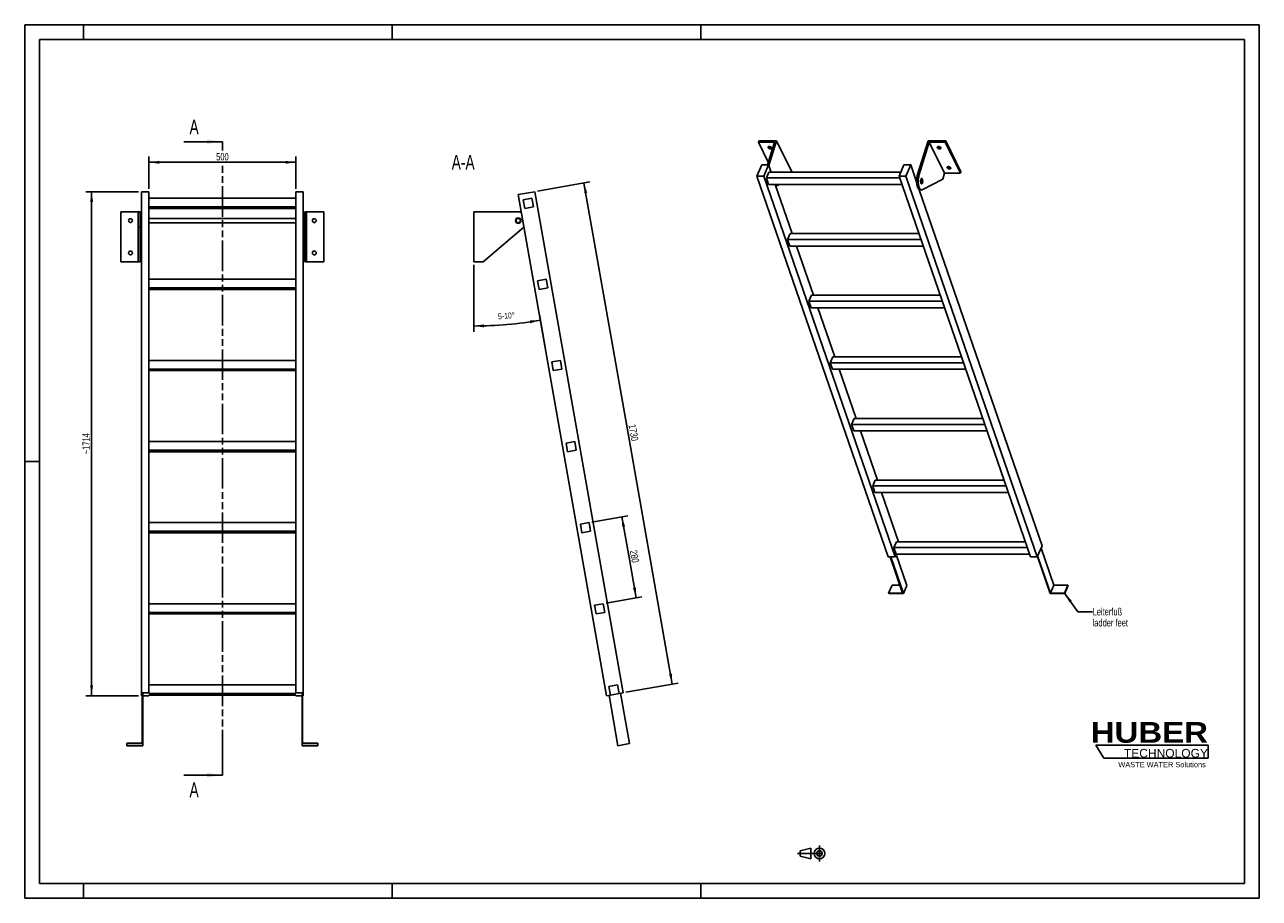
# Model space of a CAD drawing. Header units: millimetres. Extents: x 0 to 4200, y 0 to 2970.
import ezdxf

# ---------------------------------------------------------------- set-up
doc = ezdxf.new("R2010")
doc.units = ezdxf.units.MM
doc.header["$LTSCALE"] = 231
doc.linetypes.add('CENTER', pattern=[0.6, 0.375, -0.075, 0.075, -0.075])
doc.linetypes.add('PHANTOM', pattern=[0.8, 0.45, -0.05, 0.1, -0.05, 0.1, -0.05])
doc.layers.get('0').update_dxf_attribs({"linetype": 'CONTINUOUS'})
for name, color, linetype in [('005_AXIS', 7, 'CONTINUOUS'), ('050_DIMENSIONING', 7, 'CONTINUOUS'), ('053_NOTES', 7, 'CONTINUOUS'), ('HATCHING_BL0', 7, 'CONTINUOUS'), ('HUBER_Logo_BL1', 7, 'CONTINUOUS')]:
    doc.layers.add(name, color=color, linetype=linetype)
doc.styles.get("Standard").update_dxf_attribs({"font": 'txt', "width": 0.7})
doc.styles.add('TEXTSTYLE_2', font='ariblk.ttf')
doc.styles.add('TEXTSTYLE_3', font='arial.ttf')
doc.dimstyles.new('DIMSTYLE_1', dxfattribs={"dimtxt": 25, "dimasz": 35, "dimexe": 2, "dimexo": 1, "dimtad": 1, "dimdec": 1, "dimtxsty": 'STANDARD', "dimblk": '_FILLED', "dimblk1": '_FILLED', "dimblk2": '_FILLED', "dimcen": 0.09, "dimazin": 2, "dimtp": 0.8, "dimtm": 0.8, "dimtfac": 1, "dimtdec": 1, "dimtofl": 0, "dimtmove": 0, "dimatfit": 3, "dimldrblk": '_FILLED', "dimfxl": 1, "dimtolj": 1, "dimarcsym": 0})
doc.dimstyles.new('DIMSTYLE_2', dxfattribs={"dimtxt": 20, "dimasz": 35, "dimexe": 2, "dimexo": 1, "dimgap": 2, "dimtad": 1, "dimdec": 1, "dimtxsty": 'STANDARD', "dimblk": '_FILLED', "dimblk1": '_FILLED', "dimblk2": '_FILLED', "dimcen": 0.09, "dimazin": 2, "dimtp": 0.5, "dimtm": 0.5, "dimtfac": 1, "dimtdec": 1, "dimtofl": 0, "dimtmove": 0, "dimatfit": 3, "dimldrblk": '_FILLED', "dimfxl": 1, "dimtolj": 1, "dimarcsym": 0})
doc.dimstyles.new('DIMSTYLE_3', dxfattribs={"dimtxt": 25, "dimasz": 35, "dimexe": 2, "dimexo": 1, "dimtad": 1, "dimdec": 0, "dimtxsty": 'STANDARD', "dimblk": '_FILLED', "dimblk1": '_FILLED', "dimblk2": '_FILLED', "dimcen": 0.09, "dimazin": 2, "dimtp": 1.2, "dimtm": 1.2, "dimtfac": 1, "dimtdec": 0, "dimtofl": 0, "dimtmove": 0, "dimatfit": 3, "dimldrblk": '_FILLED', "dimfxl": 1, "dimtolj": 1, "dimarcsym": 0})
doc.dimstyles.new('DIMSTYLE_4', dxfattribs={"dimtxt": 25, "dimasz": 35, "dimexe": 2, "dimexo": 1, "dimtad": 1, "dimtxsty": 'STANDARD', "dimblk": '_FILLED', "dimblk1": '_FILLED', "dimblk2": '_FILLED', "dimcen": 0.09, "dimazin": 2, "dimtp": 0.5, "dimtm": 0.5, "dimtfac": 1, "dimtofl": 0, "dimtmove": 0, "dimatfit": 3, "dimldrblk": '_FILLED', "dimfxl": 1, "dimtolj": 1, "dimarcsym": 0})
doc.dimstyles.get("Standard").update_dxf_attribs({"dimtxt": 25, "dimasz": 35, "dimexe": 2, "dimexo": 1, "dimtad": 1, "dimtxsty": 'STANDARD', "dimblk": '_FILLED', "dimblk1": '_FILLED', "dimblk2": '_FILLED', "dimcen": 0.09, "dimazin": 2, "dimtol": 1, "dimtp": 0.01, "dimtm": 0.01, "dimtfac": 1, "dimtofl": 0, "dimtmove": 0, "dimatfit": 3, "dimldrblk": '_FILLED', "dimfxl": 1, "dimtolj": 1, "dimarcsym": 0})

# ---------------------------------------------------------------- blocks, each defined once
blk = doc.blocks.new('HUBER_LOGO_BL1', base_point=(3837.5, 503.7))
at = {"layer": 'HUBER_Logo_BL1', "color": 5, "linetype": 'CONTINUOUS'}
for p, q in [((4026.4, 521), (3643.9, 521)), ((3643.9, 521), (3670.9, 476)), ((4026.4, 521), (4026.4, 476)), ((3670.9, 476), (4026.4, 476))]:
    blk.add_line(p, q, dxfattribs=at)
at = {"layer": 'HUBER_Logo_BL1', "color": 2, "linetype": 'CONTINUOUS', "attachment_point": 3, "line_spacing_factor": 0.78}
for s, insert, char_height, width, style in [('HUBER\\P\\fArial;\\H29.25;TECHNOLOGY ', (4025.4, 599.1), 70.2, 387.672, 'TEXTSTYLE_2'), ('WASTE WATER Solutions', (4018, 463.6), 18, 297.033, 'TEXTSTYLE_3')]:
    blk.add_mtext(s, dxfattribs=dict(at, insert=insert, char_height=char_height, width=width, style=style))
blk = doc.blocks.new('_FILLED')
at = {"color": 0, "linetype": 'BYBLOCK'}
blk.add_solid([(0, 0), (-1, 0.143), (-1, -0.143)], dxfattribs=at)
blk = doc.blocks.new('*D0')
at = {"layer": '050_DIMENSIONING', "color": 2, "linetype": 'CONTINUOUS'}
for p, q in [((422.6, 2412.3), (422.6, 2522.3)), ((922.6, 2412.3), (922.6, 2522.3)), ((422.6, 2502.3), (672.6, 2502.3)), ((922.6, 2502.3), (672.6, 2502.3))]:
    blk.add_line(p, q, dxfattribs=at)
at = {"layer": '050_DIMENSIONING', "color": 2, "linetype": 'CONTINUOUS', "xscale": 35, "yscale": 35, "zscale": 35, "rotation": 180}
blk.add_blockref('_FILLED', (422.6, 2502.3), dxfattribs=at)
at = {"layer": '050_DIMENSIONING', "color": 2, "linetype": 'CONTINUOUS', "xscale": 35, "yscale": 35, "zscale": 35}
blk.add_blockref('_FILLED', (922.6, 2502.3), dxfattribs=at)
at = {"layer": '050_DIMENSIONING', "color": 2, "linetype": 'CONTINUOUS', "insert": (672.6, 2533.6), "char_height": 25, "width": 85.714, "attachment_point": 2, "line_spacing_factor": 0.9}
blk.add_mtext('500', dxfattribs=at)
blk = doc.blocks.new('*D1')
at = {"layer": '050_DIMENSIONING', "color": 2, "linetype": 'CONTINUOUS'}
for p, q in [((1527.9, 2154.1), (1527.9, 1925.6)), ((1750.8, 1985.1), (1771.7, 1867.1))]:
    blk.add_line(p, q, dxfattribs=at)
for start, end in [(270, 275), (275, 280)]:
    blk.add_arc((1527.9, 3249.7), 1304.1, start, end, dxfattribs=at)
for points in [[(1562.8, 1951.1), (1527.9, 1945.6), (1562.9, 1941.1)], [(1720.6, 1954.9), (1754.3, 1965.4), (1719, 1964.7)]]:
    blk.add_solid(points, dxfattribs=at)
at = {"layer": '050_DIMENSIONING', "color": 2, "linetype": 'CONTINUOUS', "insert": (1638, 1990.4), "char_height": 20, "width": 103.571, "attachment_point": 2, "rotation": 5, "line_spacing_factor": 0.9}
blk.add_mtext('5-10\\fgdt;{\\W1.0;{\\fgdt;~}}', dxfattribs=at)
blk = doc.blocks.new('*D2')
at = {"layer": '050_DIMENSIONING', "color": 2, "linetype": 'CONTINUOUS'}
for p, q in [((387.6, 2402.3), (207.6, 2402.3)), ((227.6, 2402.3), (227.6, 1545.5)), ((227.6, 688.7), (227.6, 1545.5)), ((387.6, 688.7), (207.6, 688.7))]:
    blk.add_line(p, q, dxfattribs=at)
at = {"layer": '050_DIMENSIONING', "color": 2, "linetype": 'CONTINUOUS', "xscale": 35, "yscale": 35, "zscale": 35}
for p, rotation in [((227.6, 2402.3), 90), ((227.6, 688.7), 270)]:
    blk.add_blockref('_FILLED', p, dxfattribs=dict(at, rotation=rotation))
at = {"layer": '050_DIMENSIONING', "color": 2, "linetype": 'CONTINUOUS', "insert": (196.3, 1545.5), "char_height": 25, "width": 131.25, "attachment_point": 2, "rotation": 90, "line_spacing_factor": 0.9}
blk.add_mtext('~1714', dxfattribs=at)
blk = doc.blocks.new('*D3')
at = {"layer": '050_DIMENSIONING', "color": 2, "linetype": 'CONTINUOUS'}
for p, q in [((1745, 2404.1), (1922.3, 2435.3)), ((1902.6, 2431.8), (2052.8, 1580)), ((2203, 728.1), (2052.8, 1580)), ((2045.4, 700.3), (2222.7, 731.6))]:
    blk.add_line(p, q, dxfattribs=at)
at = {"layer": '050_DIMENSIONING', "color": 2, "linetype": 'CONTINUOUS', "xscale": 35, "yscale": 35, "zscale": 35}
for p, rotation in [((1902.6, 2431.8), 100), ((2203, 728.1), 280)]:
    blk.add_blockref('_FILLED', p, dxfattribs=dict(at, rotation=rotation))
at = {"layer": '050_DIMENSIONING', "color": 2, "linetype": 'CONTINUOUS', "insert": (2083.6, 1585.4), "char_height": 25, "width": 107.143, "attachment_point": 2, "rotation": 280, "line_spacing_factor": 0.9}
blk.add_mtext('1730', dxfattribs=at)
blk = doc.blocks.new('*D4')
at = {"layer": '050_DIMENSIONING', "color": 2, "linetype": 'CONTINUOUS'}
for p, q in [((1929.7, 1279), (2051.3, 1300.5)), ((2031.6, 1297), (2055.9, 1159.1)), ((2080.2, 1021.3), (2055.9, 1159.1)), ((1978.3, 1003.3), (2099.9, 1024.7))]:
    blk.add_line(p, q, dxfattribs=at)
at = {"layer": '050_DIMENSIONING', "color": 2, "linetype": 'CONTINUOUS', "xscale": 35, "yscale": 35, "zscale": 35}
for p, rotation in [((2031.6, 1297), 100), ((2080.2, 1021.3), 280)]:
    blk.add_blockref('_FILLED', p, dxfattribs=dict(at, rotation=rotation))
at = {"layer": '050_DIMENSIONING', "color": 2, "linetype": 'CONTINUOUS', "insert": (2086.7, 1164.6), "char_height": 25, "width": 88.393, "attachment_point": 2, "rotation": 280, "line_spacing_factor": 0.9}
blk.add_mtext('280', dxfattribs=at)
blk = doc.blocks.new('PROJEKTIONSMETHODE_1_BL2', base_point=(2680, 152.5))
at = {"color": 2, "linetype": 'CONTINUOUS'}
for p, q in [((2637.8, 161.7), (2674.5, 170.8)), ((2674.5, 134.2), (2674.5, 170.8)), ((2637.8, 143.3), (2637.8, 161.7)), ((2637.8, 143.3), (2674.5, 134.2))]:
    blk.add_line(p, q, dxfattribs=at)
at = {"color": 2, "linetype": 'CENTER'}
for p, q in [((2703.8, 180), (2703.8, 125)), ((2628.7, 152.5), (2731.3, 152.5))]:
    blk.add_line(p, q, dxfattribs=at)
at = {"color": 2, "linetype": 'CONTINUOUS'}
for radius in [18.3, 9.17]:
    blk.add_circle((2703.8, 152.5), radius, dxfattribs=at)
blk = doc.blocks.new('XSEC_FILLED')
at = {"color": 0, "linetype": 'BYBLOCK'}
blk.add_solid([(0, 0), (-1, 0.143), (-1, -0.143)], dxfattribs=at)
blk = doc.blocks.new('HATCHING_BL0', base_point=(606.8, 1495.6))
at = {"layer": 'HATCHING_BL0', "color": 7, "linetype": 'PHANTOM'}
for p, q in [((672.6, 2542), (672.6, 2572.3)), ((672.6, 468.8), (672.6, 2496.5)), ((672.6, 418.8), (672.6, 468.8))]:
    blk.add_line(p, q, dxfattribs=at)
at = {"layer": 'HATCHING_BL0', "color": 7, "linetype": 'CONTINUOUS', "char_height": 50, "width": 64.286, "attachment_point": 1, "line_spacing_factor": 0.9}
for insert in [(560.7, 2647.3), (560.7, 393.8)]:
    blk.add_mtext('A', dxfattribs=dict(at, insert=insert))
at = {"layer": 'HATCHING_BL0', "color": 7, "linetype": 'CONTINUOUS'}
for points in [[(672.6, 2572.3), (541.1, 2572.3)], [(672.6, 418.8), (541.1, 418.8)]]:
    blk.add_leader(points, dimstyle='STANDARD', override={"dimasz": 52.5, "dimtad": 0, "dimldrblk": 'XSEC_FILLED'}, dxfattribs=at)

msp = doc.modelspace()

# ---------------------------------------------------------------- hatches: boundary and pattern name
at = {"linetype": 'CONTINUOUS'}
h = msp.add_hatch(dxfattribs=at)
h.set_pattern_fill('ANSI31', color=2, angle=90, style=0, pattern_type=2)
h.set_pattern_definition([(135, (1527.87, 2249.05), (-239.875, -239.875), [])])
edge = h.paths.add_edge_path()
edge.add_line((2022.274, 696.26), (1992.73, 691.051))
edge.add_line((1992.73, 691.051), (1987.52, 720.595))
edge.add_line((1987.52, 720.595), (2017.065, 725.804))
edge.add_line((2022.274, 696.26), (2017.065, 725.804))
edge = h.paths.add_edge_path()
edge.add_line((1701.001, 2345.528), (1695.791, 2375.072))
edge.add_line((1695.791, 2375.072), (1725.336, 2380.281))
edge.add_line((1730.545, 2350.737), (1725.336, 2380.281))
edge.add_line((1701.001, 2345.528), (1730.545, 2350.737))
edge = h.paths.add_edge_path()
edge.add_line((1749.622, 2069.781), (1744.413, 2099.326))
edge.add_line((1744.413, 2099.326), (1773.957, 2104.535))
edge.add_line((1779.167, 2074.991), (1773.957, 2104.535))
edge.add_line((1749.622, 2069.781), (1779.167, 2074.991))
edge = h.paths.add_edge_path()
edge.add_line((1798.244, 1794.035), (1793.034, 1823.579))
edge.add_line((1793.034, 1823.579), (1822.579, 1828.789))
edge.add_line((1827.788, 1799.245), (1822.579, 1828.789))
edge.add_line((1798.244, 1794.035), (1827.788, 1799.245))
edge = h.paths.add_edge_path()
edge.add_line((1846.865, 1518.289), (1841.656, 1547.833))
edge.add_line((1841.656, 1547.833), (1871.2, 1553.043))
edge.add_line((1876.41, 1523.499), (1871.2, 1553.043))
edge.add_line((1846.865, 1518.289), (1876.41, 1523.499))
edge = h.paths.add_edge_path()
edge.add_line((1895.487, 1242.543), (1890.277, 1272.087))
edge.add_line((1890.277, 1272.087), (1919.822, 1277.297))
edge.add_line((1925.031, 1247.752), (1919.822, 1277.297))
edge.add_line((1895.487, 1242.543), (1925.031, 1247.752))
edge = h.paths.add_edge_path()
edge.add_line((1944.108, 966.797), (1938.899, 996.341))
edge.add_line((1938.899, 996.341), (1968.443, 1001.55))
edge.add_line((1973.653, 972.006), (1968.443, 1001.55))
edge.add_line((1944.108, 966.797), (1973.653, 972.006))
edge = h.paths.add_edge_path()
edge.add_arc((1678.866, 2304.054), 7.5, 0, 180)
edge.add_arc((1678.866, 2304.054), 7.5, -180, 0)

# ---------------------------------------------------------------- linework, layer by layer
at = {"color": 7, "linetype": 'CONTINUOUS'}
for p, q in [((0, 2970), (4200, 2970)), ((0, 0), (0, 2970)), ((4200, 0), (4200, 2970)), ((2550.404, 2570.536), (2496.062, 2570.536)), ((2550.404, 2570.536), (2526.479, 2493.114)), ((2531.351, 2490.996), (2557.383, 2575.236)), ((3036.625, 2456.954), (3073.177, 2575.236)), ((3077.251, 2570.536), (3042.152, 2456.954)), ((3129.108, 2464.863), (3077.251, 2570.536)), ((3131.594, 2570.536), (3077.251, 2570.536)), ((2490.986, 2455.296), (2507.593, 2493.114)), ((2507.593, 2493.114), (2530.62, 2493.114)), ((2530.62, 2493.114), (2514.012, 2455.296)), ((2538.88, 2469.193), (2530.62, 2493.114)), ((2974.543, 2455.296), (2991.15, 2493.114)), ((2991.15, 2493.114), (3014.177, 2493.114)), ((3014.177, 2493.114), (2997.569, 2455.296)), ((3034.16, 2435.248), (3014.177, 2493.114)), ((2937.971, 1160.928), (2490.986, 2455.296)), ((2514.012, 2455.296), (2490.986, 2455.296)), ((2960.998, 1160.928), (2514.012, 2455.296)), ((2523.113, 2449.289), (2531.854, 2469.193)), ((2530.864, 2426.843), (2523.113, 2449.289)), ((2976.617, 2449.289), (2523.113, 2449.289)), ((2980.646, 2469.193), (2531.854, 2469.193)), ((2609.24, 2469.563), (2609.126, 2469.193)), ((3421.528, 1160.928), (2974.543, 2455.296)), ((2997.569, 2455.296), (2974.543, 2455.296)), ((3444.555, 1160.928), (2997.569, 2455.296)), ((3122.907, 2444.797), (3053.613, 2408.898)), ((3129.108, 2464.863), (3122.907, 2444.797)), ((3129.108, 2464.863), (3183.451, 2464.863)), ((422.577, 2402.322), (397.577, 2402.322)), ((397.577, 2390.129), (397.577, 2402.322)), ((422.577, 2104.535), (422.577, 2402.322)), ((947.577, 2402.322), (922.577, 2402.322)), ((922.577, 2104.535), (922.577, 2402.322)), ((947.577, 698.604), (947.577, 2402.322)), ((1735.158, 2402.322), (1679.024, 2392.424)), ((2035.569, 698.604), (1735.158, 2402.322)), ((2530.864, 2426.843), (2984.368, 2426.843)), ((2611.225, 2259.7), (2553.505, 2426.843)), ((2566.931, 2426.843), (2555.543, 2420.943)), ((3461.162, 1198.746), (3043.208, 2409.045)), ((3045.776, 2408.306), (3051.303, 2408.306)), ((397.577, 2306.392), (397.577, 2390.129)), ((922.577, 2380.281), (422.577, 2380.281)), ((1979.435, 688.706), (1679.024, 2392.424)), ((1695.791, 2375.072), (1725.336, 2380.281)), ((1701.001, 2345.528), (1695.791, 2375.072)), ((1730.545, 2350.737), (1725.336, 2380.281)), ((386.577, 2334.054), (327.577, 2334.054)), ((386.577, 2334.054), (392.577, 2334.054)), ((386.577, 2334.054), (386.577, 2313.304)), ((386.577, 2313.304), (386.577, 2311.554)), ((386.577, 2311.554), (386.577, 2304.054)), ((392.577, 2334.054), (392.577, 2313.304)), ((392.577, 2313.304), (392.577, 2304.054)), ((422.577, 2350.737), (922.577, 2350.737)), ((422.577, 2345.528), (922.577, 2345.528)), ((952.577, 2334.054), (958.577, 2334.054)), ((952.577, 2334.054), (952.577, 2313.304)), ((952.577, 2313.304), (952.577, 2304.054)), ((1017.577, 2334.054), (958.577, 2334.054)), ((958.577, 2334.054), (958.577, 2313.304)), ((958.577, 2313.304), (958.577, 2311.554)), ((958.577, 2311.554), (958.577, 2304.054)), ((1678.866, 2334.054), (1527.866, 2334.054)), ((1701.001, 2345.528), (1730.545, 2350.737)), ((386.577, 2304.054), (386.577, 2296.554)), ((386.577, 2296.554), (386.577, 2294.804)), ((386.577, 2294.804), (386.577, 2281.127)), ((386.577, 2164.054), (386.577, 2281.127)), ((392.577, 2304.054), (392.577, 2294.804)), ((392.577, 2294.804), (392.577, 2281.127)), ((392.577, 2164.054), (392.577, 2281.127)), ((397.577, 2290.082), (397.577, 2306.392)), ((397.577, 2289.34), (397.577, 2290.082)), ((397.577, 2286.427), (397.577, 2289.34)), ((397.577, 2282.954), (397.577, 2286.427)), ((397.577, 2276.284), (397.577, 2282.954)), ((397.577, 2271.886), (397.577, 2276.284)), ((397.577, 2269.167), (397.577, 2271.886)), ((397.577, 2267.688), (397.577, 2269.167)), ((952.577, 2304.054), (952.577, 2294.804)), ((952.577, 2294.804), (952.577, 2281.127)), ((952.577, 2164.054), (952.577, 2281.127)), ((958.577, 2304.054), (958.577, 2296.554)), ((958.577, 2296.554), (958.577, 2294.804)), ((958.577, 2294.804), (958.577, 2281.127)), ((958.577, 2164.054), (958.577, 2281.127)), ((1559.483, 2164.054), (1698.214, 2281.127)), ((397.577, 2252.256), (397.577, 2267.688)), ((397.577, 2247.047), (397.577, 2252.256)), ((397.577, 698.604), (397.577, 2247.047)), ((2595.457, 2239.796), (2604.198, 2259.7)), ((2603.209, 2217.35), (2595.457, 2239.796)), ((3048.961, 2239.796), (2595.457, 2239.796)), ((3042.088, 2259.7), (2604.198, 2259.7)), ((2603.209, 2217.35), (3056.713, 2217.35)), ((2683.569, 2050.207), (2625.85, 2217.35)), ((327.577, 2164.054), (386.577, 2164.054)), ((386.577, 2164.054), (392.577, 2164.054)), ((952.577, 2164.054), (958.577, 2164.054)), ((958.577, 2164.054), (1017.577, 2164.054)), ((1527.866, 2164.054), (1559.483, 2164.054)), ((422.577, 2074.991), (422.577, 2104.535)), ((922.577, 2104.535), (422.577, 2104.535)), ((922.577, 2074.991), (922.577, 2104.535)), ((1744.413, 2099.326), (1773.957, 2104.535)), ((1779.167, 2074.991), (1773.957, 2104.535)), ((422.577, 2069.781), (422.577, 2074.991)), ((422.577, 2074.991), (922.577, 2074.991)), ((422.577, 1828.789), (422.577, 2069.781)), ((422.577, 2069.781), (922.577, 2069.781)), ((922.577, 2069.781), (922.577, 2074.991)), ((922.577, 1828.789), (922.577, 2069.781)), ((1749.622, 2069.781), (1744.413, 2099.326)), ((1749.622, 2069.781), (1779.167, 2074.991)), ((2667.802, 2030.303), (2676.543, 2050.207)), ((3121.306, 2030.303), (2667.802, 2030.303)), ((2675.553, 2007.857), (2667.802, 2030.303)), ((3114.432, 2050.207), (2676.543, 2050.207)), ((2675.553, 2007.857), (3129.057, 2007.857)), ((2755.914, 1840.714), (2698.194, 2007.857)), ((422.577, 1799.245), (422.577, 1828.789)), ((922.577, 1828.789), (422.577, 1828.789)), ((922.577, 1799.245), (922.577, 1828.789)), ((1793.034, 1823.579), (1822.579, 1828.789)), ((1798.244, 1794.035), (1793.034, 1823.579)), ((1827.788, 1799.245), (1822.579, 1828.789)), ((2748.887, 1840.714), (2740.146, 1820.81)), ((2747.898, 1798.364), (2740.146, 1820.81)), ((3193.65, 1820.81), (2740.146, 1820.81)), ((3186.777, 1840.714), (2748.887, 1840.714)), ((422.577, 1794.035), (422.577, 1799.245)), ((422.577, 1799.245), (922.577, 1799.245)), ((422.577, 1553.043), (422.577, 1794.035)), ((422.577, 1794.035), (922.577, 1794.035)), ((922.577, 1794.035), (922.577, 1799.245)), ((922.577, 1553.043), (922.577, 1794.035)), ((1798.244, 1794.035), (1827.788, 1799.245)), ((2747.898, 1798.364), (3201.402, 1798.364)), ((2828.258, 1631.221), (2770.539, 1798.364)), ((2821.232, 1631.221), (2812.491, 1611.316)), ((2820.242, 1588.871), (2812.491, 1611.316)), ((3265.995, 1611.316), (2812.491, 1611.316)), ((3259.121, 1631.221), (2821.232, 1631.221)), ((2820.242, 1588.871), (3273.746, 1588.871)), ((2900.603, 1421.728), (2842.883, 1588.871)), ((422.577, 1523.499), (422.577, 1553.043)), ((922.577, 1553.043), (422.577, 1553.043)), ((422.577, 1518.289), (422.577, 1523.499)), ((422.577, 1523.499), (922.577, 1523.499)), ((422.577, 1277.297), (422.577, 1518.289)), ((422.577, 1518.289), (922.577, 1518.289)), ((922.577, 1523.499), (922.577, 1553.043)), ((922.577, 1518.289), (922.577, 1523.499)), ((922.577, 1277.297), (922.577, 1518.289)), ((1841.656, 1547.833), (1871.2, 1553.043)), ((1846.865, 1518.289), (1841.656, 1547.833)), ((1846.865, 1518.289), (1876.41, 1523.499)), ((1876.41, 1523.499), (1871.2, 1553.043)), ((2893.576, 1421.728), (2884.835, 1401.823)), ((2892.587, 1379.378), (2884.835, 1401.823)), ((3338.339, 1401.823), (2884.835, 1401.823)), ((3331.466, 1421.728), (2893.576, 1421.728)), ((2892.587, 1379.378), (3346.091, 1379.378)), ((2972.947, 1212.235), (2915.228, 1379.378)), ((422.577, 1247.752), (422.577, 1277.297)), ((922.577, 1277.297), (422.577, 1277.297)), ((922.577, 1247.752), (922.577, 1277.297)), ((1890.277, 1272.087), (1919.822, 1277.297)), ((1895.487, 1242.543), (1890.277, 1272.087)), ((1925.031, 1247.752), (1919.822, 1277.297)), ((422.577, 1242.543), (422.577, 1247.752)), ((422.577, 1247.752), (922.577, 1247.752)), ((422.577, 1001.55), (422.577, 1242.543)), ((422.577, 1242.543), (922.577, 1242.543)), ((922.577, 1242.543), (922.577, 1247.752)), ((922.577, 1001.55), (922.577, 1242.543)), ((1895.487, 1242.543), (1925.031, 1247.752)), ((2965.921, 1212.235), (2957.18, 1192.33)), ((3410.684, 1192.33), (2957.18, 1192.33)), ((2964.931, 1169.885), (2957.18, 1192.33)), ((3403.81, 1212.235), (2965.921, 1212.235)), ((3461.162, 1198.746), (3444.555, 1160.928)), ((3501.284, 1064.418), (3457.654, 1190.758)), ((2960.998, 1160.928), (2937.971, 1160.928)), ((2944.237, 1160.928), (2986.73, 1037.879)), ((2989.089, 1036.382), (2946.08, 1160.928)), ((2964.931, 1169.885), (2960.998, 1160.928)), ((3000.743, 1062.922), (2964.301, 1168.45)), ((2964.931, 1169.885), (3418.435, 1169.885)), ((3444.555, 1160.928), (3421.528, 1160.928)), ((3444.969, 1161.871), (3488.304, 1036.382)), ((3489.629, 1037.879), (3446, 1164.219)), ((2950.489, 1064.418), (2938.835, 1037.879)), ((2977.565, 1064.418), (2950.489, 1064.418)), ((3000.743, 1062.922), (2989.089, 1036.382)), ((3501.284, 1064.418), (3489.629, 1037.879)), ((3549.179, 1064.418), (3501.284, 1064.418)), ((3549.179, 1064.418), (3537.525, 1037.879)), ((3549.696, 1062.922), (3538.041, 1036.382)), ((3549.696, 1062.922), (3549.179, 1064.418)), ((2938.835, 1037.879), (2939.352, 1036.382)), ((2986.73, 1037.879), (2938.835, 1037.879)), ((2939.352, 1036.382), (2989.089, 1036.382)), ((3488.304, 1036.382), (3538.041, 1036.382)), ((3537.525, 1037.879), (3489.629, 1037.879)), ((3538.041, 1036.382), (3537.525, 1037.879)), ((422.577, 972.006), (422.577, 1001.55)), ((922.577, 1001.55), (422.577, 1001.55)), ((422.577, 966.797), (422.577, 972.006)), ((422.577, 972.006), (922.577, 972.006)), ((422.577, 725.804), (422.577, 966.797)), ((422.577, 966.797), (922.577, 966.797)), ((922.577, 972.006), (922.577, 1001.55)), ((922.577, 966.797), (922.577, 972.006)), ((922.577, 725.804), (922.577, 966.797)), ((1938.899, 996.341), (1968.443, 1001.55)), ((1944.108, 966.797), (1938.899, 996.341)), ((1944.108, 966.797), (1973.653, 972.006)), ((1973.653, 972.006), (1968.443, 1001.55)), ((422.577, 698.604), (422.577, 725.804)), ((922.577, 725.804), (422.577, 725.804)), ((922.577, 698.604), (922.577, 725.804)), ((1987.52, 720.595), (2017.065, 725.804)), ((1992.73, 691.051), (1987.52, 720.595)), ((2022.274, 696.26), (2017.065, 725.804)), ((397.577, 698.604), (397.577, 688.706)), ((422.577, 698.604), (397.577, 698.604)), ((397.577, 688.706), (399.577, 688.706)), ((399.577, 697.128), (399.577, 527.741)), ((399.577, 697.128), (401.577, 697.128)), ((401.577, 525.772), (401.577, 697.128)), ((401.577, 688.706), (422.577, 688.706)), ((422.577, 696.26), (422.577, 698.604)), ((422.577, 696.26), (922.577, 696.26)), ((422.577, 688.706), (422.577, 691.051)), ((422.577, 691.051), (922.577, 691.051)), ((922.577, 698.604), (922.577, 696.26)), ((947.577, 698.604), (922.577, 698.604)), ((922.577, 691.051), (922.577, 688.706)), ((922.577, 688.706), (943.577, 688.706)), ((943.577, 697.128), (943.577, 525.772)), ((943.577, 697.128), (945.577, 697.128)), ((945.577, 527.741), (945.577, 697.128)), ((945.577, 688.706), (947.577, 688.706)), ((947.577, 688.706), (947.577, 698.604)), ((1992.73, 691.051), (1979.435, 688.706)), ((1987.806, 690.182), (2018.021, 518.826)), ((2022.274, 696.26), (1992.73, 691.051)), ((2035.569, 698.604), (2022.274, 696.26)), ((2027.198, 697.128), (2057.413, 525.772)), ((347.577, 527.741), (347.577, 525.772)), ((399.577, 527.741), (347.577, 527.741)), ((347.577, 518.826), (347.577, 525.772)), ((347.577, 525.772), (401.577, 525.772)), ((347.577, 518.826), (401.577, 518.826)), ((401.577, 518.826), (401.577, 525.772)), ((943.577, 518.826), (943.577, 525.772)), ((943.577, 525.772), (997.577, 525.772)), ((943.577, 518.826), (997.577, 518.826)), ((997.577, 527.741), (945.577, 527.741)), ((997.577, 525.772), (997.577, 527.741)), ((997.577, 518.826), (997.577, 525.772)), ((2018.021, 518.826), (2057.413, 525.772)), ((0, 0), (4200, 0))]:
    msp.add_line(p, q, dxfattribs=at)
at = {"color": 3, "linetype": 'CONTINUOUS'}
for p, q in [((0, 2970), (0, 0)), ((4200, 2970), (0, 2970)), ((200, 2970), (200, 2920)), ((1250, 2970), (1250, 2920)), ((2300, 2970), (2300, 2920)), ((4200, 2970), (4200, 0)), ((0, 1485), (50, 1485)), ((200, 0), (200, 50)), ((1250, 0), (1250, 50)), ((2300, 0), (2300, 50)), ((4200, 0), (0, 0))]:
    msp.add_line(p, q, dxfattribs=at)
at = {"color": 5, "linetype": 'CONTINUOUS'}
for p, q in [((50, 2920), (50, 50)), ((4150, 2920), (50, 2920)), ((4150, 50), (4150, 2920)), ((50, 50), (4150, 50))]:
    msp.add_line(p, q, dxfattribs=at)
at = {"color": 9, "linetype": 'CONTINUOUS'}
for p, q in [((3036.625, 2456.954), (3042.152, 2456.954)), ((392.577, 2281.127), (386.577, 2281.127)), ((958.577, 2281.127), (952.577, 2281.127))]:
    msp.add_line(p, q, dxfattribs=at)
at = {"color": 7, "linetype": 'CONTINUOUS'}
for radius, start, end in [(7.5, 0, 180), (30, 68.888681, 90), (7.5, 180, 360), (30, 310.160401, 311.1227)]:
    msp.add_arc((1678.866, 2304.054), radius, start, end, dxfattribs=at)
for points, knots in [([(3036.625, 2456.954), (3035.896, 2454.593), (3034.781, 2449.504), (3034.014, 2441.545), (3034.106, 2433.339), (3034.91, 2426.653), (3036.004, 2421.688), (3036.993, 2418.379), (3038.15, 2415.453), (3039.453, 2412.965), (3040.881, 2410.959), (3042.419, 2409.468), (3044.056, 2408.528), (3045.224, 2408.306), (3045.776, 2408.306)], [0, 0, 0, 0, 0.1393862, 0.29277846, 0.45027331, 0.60148396, 0.67169736, 0.73686464, 0.7961308, 0.84889737, 0.89493071, 0.93453672, 0.96882886, 1, 1, 1, 1]), ([(3042.152, 2456.954), (3041.422, 2454.593), (3040.307, 2449.504), (3039.54, 2441.545), (3039.633, 2433.339), (3040.436, 2426.653), (3041.531, 2421.688), (3042.519, 2418.379), (3043.676, 2415.453), (3044.979, 2412.965), (3046.408, 2410.959), (3047.945, 2409.468), (3049.582, 2408.528), (3050.75, 2408.306), (3051.303, 2408.306)], [0, 0, 0, 0, 0.1393862, 0.29277846, 0.45027331, 0.60148396, 0.67169736, 0.73686464, 0.7961308, 0.84889737, 0.89493071, 0.93453672, 0.96882886, 1, 1, 1, 1]), ([(3051.303, 2408.306), (3051.693, 2408.306), (3052.497, 2408.411), (3053.248, 2408.709), (3053.613, 2408.898)], [0, 0, 0, 0, 0.48713297, 1, 1, 1, 1])]:
    msp.add_open_spline(points, degree=3, knots=knots, dxfattribs=at)
at = {"layer": '005_AXIS', "color": 7, "linetype": 'CONTINUOUS'}
for p, q in [((2497.514, 2575.236), (2496.062, 2570.536)), ((2496.062, 2570.536), (2529.406, 2502.587)), ((2557.383, 2575.236), (2497.514, 2575.236)), ((2609.24, 2469.563), (2557.383, 2575.236)), ((3133.046, 2575.236), (3073.177, 2575.236)), ((3133.046, 2575.236), (3131.594, 2570.536)), ((3183.451, 2464.863), (3131.594, 2570.536)), ((3184.903, 2469.563), (3133.046, 2575.236)), ((3034.468, 2445.806), (3030.514, 2445.806)), ((3051.303, 2445.806), (3049.196, 2445.806)), ((3184.903, 2469.563), (3183.451, 2464.863)), ((3051.303, 2430.806), (3049.199, 2430.806)), ((327.577, 2334.054), (327.577, 2164.054)), ((397.577, 2311.554), (392.577, 2311.554)), ((922.577, 2311.554), (422.577, 2311.554)), ((952.577, 2311.554), (947.577, 2311.554)), ((1017.577, 2164.054), (1017.577, 2334.054)), ((1527.866, 2334.054), (1527.866, 2164.054)), ((397.577, 2296.554), (392.577, 2296.554)), ((922.577, 2296.554), (422.577, 2296.554)), ((952.577, 2296.554), (947.577, 2296.554))]:
    msp.add_line(p, q, dxfattribs=at)
for centre, radius, start, end in [((360.077, 2304.054), 6.5, 0, 180), ((985.077, 2304.054), 6.5, 0, 180), ((1678.866, 2304.054), 9.25, 0, 180), ((360.077, 2304.054), 6.5, 180, 360), ((985.077, 2304.054), 6.5, 180, 360), ((1678.866, 2304.054), 9.25, 180, 360), ((360.077, 2194.054), 6.5, 0, 180), ((360.077, 2194.054), 6.5, 180, 360), ((985.077, 2194.054), 6.5, 0, 180), ((985.077, 2194.054), 6.5, 180, 360)]:
    msp.add_arc(centre, radius, start, end, dxfattribs=at)
for points, knots in [([(2529.16, 2551.888), (2529.008, 2552.198), (2528.796, 2552.833), (2528.845, 2553.51), (2528.937, 2553.807)], [0, 0, 0, 0, 0.52599001, 1, 1, 1, 1]), ([(2528.937, 2553.807), (2528.998, 2554.004), (2529.184, 2554.393), (2529.627, 2554.891), (2530.219, 2555.302), (2531.224, 2555.739), (2532.752, 2555.991), (2534.74, 2555.865), (2536.769, 2555.338), (2538.635, 2554.461), (2540.151, 2553.326), (2540.895, 2552.376), (2541.134, 2551.888)], [0, 0, 0, 0, 0.04317928, 0.08863393, 0.13810718, 0.19258203, 0.31675071, 0.45771901, 0.606659, 0.75286299, 0.88624344, 1, 1, 1, 1]), ([(2541.358, 2549.969), (2541.297, 2549.772), (2541.11, 2549.384), (2540.667, 2548.885), (2540.076, 2548.474), (2539.071, 2548.037), (2537.542, 2547.785), (2535.555, 2547.911), (2533.526, 2548.438), (2531.66, 2549.315), (2530.144, 2550.45), (2529.4, 2551.4), (2529.16, 2551.888)], [0, 0, 0, 0, 0.04317928, 0.08863393, 0.13810718, 0.19258203, 0.31675071, 0.45771901, 0.606659, 0.75286299, 0.88624344, 1, 1, 1, 1]), ([(2540.53, 2552.797), (2539.764, 2552.58), (2538.039, 2552.453), (2535.47, 2552.933), (2533.078, 2553.986), (2531.726, 2555.064), (2531.216, 2555.675)], [0, 0, 0, 0, 0.23499217, 0.50000086, 0.76500904, 1, 1, 1, 1]), ([(2541.134, 2551.888), (2541.286, 2551.578), (2541.499, 2550.943), (2541.449, 2550.266), (2541.358, 2549.969)], [0, 0, 0, 0, 0.52599001, 1, 1, 1, 1]), ([(3104.824, 2551.888), (3104.672, 2552.198), (3104.459, 2552.833), (3104.508, 2553.51), (3104.6, 2553.807)], [0, 0, 0, 0, 0.52599001, 1, 1, 1, 1]), ([(3104.6, 2553.807), (3104.661, 2554.004), (3104.847, 2554.393), (3105.291, 2554.891), (3105.882, 2555.302), (3106.887, 2555.739), (3108.416, 2555.991), (3110.403, 2555.865), (3112.432, 2555.338), (3114.298, 2554.461), (3115.814, 2553.326), (3116.558, 2552.376), (3116.797, 2551.888)], [0, 0, 0, 0, 0.04317928, 0.08863393, 0.13810718, 0.19258203, 0.31675071, 0.45771901, 0.606659, 0.75286299, 0.88624344, 1, 1, 1, 1]), ([(3117.021, 2549.969), (3116.96, 2549.772), (3116.774, 2549.384), (3116.33, 2548.885), (3115.739, 2548.474), (3114.734, 2548.037), (3113.205, 2547.785), (3111.218, 2547.911), (3109.189, 2548.438), (3107.323, 2549.315), (3105.807, 2550.45), (3105.063, 2551.4), (3104.824, 2551.888)], [0, 0, 0, 0, 0.04317928, 0.08863393, 0.13810718, 0.19258203, 0.31675071, 0.45771901, 0.606659, 0.75286299, 0.88624344, 1, 1, 1, 1]), ([(3116.193, 2552.797), (3115.427, 2552.58), (3113.702, 2552.453), (3111.133, 2552.933), (3108.741, 2553.986), (3107.389, 2555.064), (3106.879, 2555.675)], [0, 0, 0, 0, 0.23499217, 0.50000086, 0.76500904, 1, 1, 1, 1]), ([(3116.797, 2551.888), (3116.949, 2551.578), (3117.162, 2550.943), (3117.113, 2550.266), (3117.021, 2549.969)], [0, 0, 0, 0, 0.52599001, 1, 1, 1, 1]), ([(3138.378, 2483.511), (3138.226, 2483.821), (3138.013, 2484.456), (3138.063, 2485.133), (3138.155, 2485.43)], [0, 0, 0, 0, 0.52599001, 1, 1, 1, 1]), ([(3138.155, 2485.43), (3138.216, 2485.627), (3138.402, 2486.016), (3138.845, 2486.514), (3139.436, 2486.925), (3140.441, 2487.362), (3141.97, 2487.614), (3143.957, 2487.488), (3145.987, 2486.961), (3147.853, 2486.084), (3149.368, 2484.949), (3150.112, 2483.999), (3150.352, 2483.511)], [0, 0, 0, 0, 0.04317928, 0.08863393, 0.13810718, 0.19258203, 0.31675071, 0.45771901, 0.606659, 0.75286299, 0.88624344, 1, 1, 1, 1]), ([(3150.575, 2481.592), (3150.514, 2481.395), (3150.328, 2481.007), (3149.885, 2480.508), (3149.294, 2480.097), (3148.289, 2479.66), (3146.76, 2479.408), (3144.773, 2479.534), (3142.743, 2480.061), (3140.877, 2480.938), (3139.362, 2482.073), (3138.618, 2483.023), (3138.378, 2483.511)], [0, 0, 0, 0, 0.04317928, 0.08863393, 0.13810718, 0.19258203, 0.31675071, 0.45771901, 0.606659, 0.75286299, 0.88624344, 1, 1, 1, 1]), ([(3149.747, 2484.42), (3148.981, 2484.203), (3147.257, 2484.076), (3144.688, 2484.556), (3142.296, 2485.609), (3140.944, 2486.686), (3140.434, 2487.298)], [0, 0, 0, 0, 0.23499217, 0.50000086, 0.76500904, 1, 1, 1, 1]), ([(3150.352, 2483.511), (3150.504, 2483.201), (3150.717, 2482.566), (3150.667, 2481.889), (3150.575, 2481.592)], [0, 0, 0, 0, 0.52599001, 1, 1, 1, 1]), ([(3051.303, 2447.556), (3051.114, 2447.556), (3050.713, 2447.471), (3050.159, 2447.116), (3049.646, 2446.561), (3048.976, 2445.497), (3048.322, 2443.739), (3047.834, 2441.278), (3047.647, 2438.545), (3047.78, 2435.791), (3048.218, 2433.267), (3048.737, 2431.725), (3049.064, 2431.06)], [0, 0, 0, 0, 0.03139335, 0.06653602, 0.10789214, 0.15653911, 0.27536242, 0.41788486, 0.57383792, 0.73088447, 0.87653107, 1, 1, 1, 1]), ([(3051.303, 2445.806), (3051.15, 2445.806), (3050.824, 2445.737), (3050.376, 2445.449), (3049.96, 2444.999), (3049.416, 2444.137), (3048.886, 2442.711), (3048.49, 2440.716), (3048.339, 2438.5), (3048.446, 2436.267), (3048.802, 2434.22), (3049.223, 2432.97), (3049.487, 2432.431)], [0, 0, 0, 0, 0.03139336, 0.06653604, 0.10789215, 0.1565391, 0.27536241, 0.41788485, 0.57383792, 0.73088447, 0.87653103, 1, 1, 1, 1]), ([(3053.542, 2445.552), (3053.396, 2445.849), (3053.093, 2446.382), (3052.546, 2447.033), (3051.949, 2447.453), (3051.508, 2447.556), (3051.303, 2447.556)], [0, 0, 0, 0, 0.31594759, 0.58208421, 0.80455749, 1, 1, 1, 1]), ([(3053.118, 2444.181), (3053, 2444.422), (3052.754, 2444.854), (3052.311, 2445.382), (3051.827, 2445.722), (3051.469, 2445.806), (3051.303, 2445.806)], [0, 0, 0, 0, 0.31594789, 0.58208425, 0.80455749, 1, 1, 1, 1]), ([(3051.303, 2429.056), (3051.491, 2429.056), (3051.893, 2429.141), (3052.446, 2429.495), (3052.959, 2430.051), (3053.63, 2431.114), (3054.284, 2432.872), (3054.772, 2435.333), (3054.958, 2438.066), (3054.826, 2440.821), (3054.387, 2443.345), (3053.868, 2444.887), (3053.542, 2445.552)], [0, 0, 0, 0, 0.03139335, 0.06653602, 0.10789214, 0.15653911, 0.27536242, 0.41788486, 0.57383792, 0.73088447, 0.87653107, 1, 1, 1, 1]), ([(3051.303, 2430.806), (3051.455, 2430.806), (3051.781, 2430.875), (3052.23, 2431.162), (3052.646, 2431.612), (3053.19, 2432.475), (3053.72, 2433.9), (3054.115, 2435.896), (3054.267, 2438.112), (3054.159, 2440.345), (3053.804, 2442.391), (3053.383, 2443.642), (3053.118, 2444.181)], [0, 0, 0, 0, 0.03139336, 0.06653604, 0.10789215, 0.1565391, 0.27536241, 0.41788485, 0.57383792, 0.73088447, 0.87653103, 1, 1, 1, 1]), ([(3049.064, 2431.06), (3049.21, 2430.762), (3049.513, 2430.229), (3050.06, 2429.578), (3050.656, 2429.159), (3051.098, 2429.056), (3051.303, 2429.056)], [0, 0, 0, 0, 0.31594759, 0.58208421, 0.80455749, 1, 1, 1, 1]), ([(3049.487, 2432.431), (3049.606, 2432.19), (3049.852, 2431.757), (3050.295, 2431.229), (3050.778, 2430.889), (3051.137, 2430.806), (3051.303, 2430.806)], [0, 0, 0, 0, 0.31594789, 0.58208425, 0.80455749, 1, 1, 1, 1])]:
    msp.add_open_spline(points, degree=3, knots=knots, dxfattribs=at)

# ---------------------------------------------------------------- block references
at = {"color": 2, "linetype": 'CONTINUOUS'}
msp.add_blockref('PROJEKTIONSMETHODE_1_BL2', (2680, 152.5), dxfattribs=at)
at = {"layer": 'HATCHING_BL0'}
msp.add_blockref('HATCHING_BL0', (606.827, 1495.574), dxfattribs=at)
at = {"layer": 'HUBER_Logo_BL1'}
msp.add_blockref('HUBER_LOGO_BL1', (3837.497, 503.742), dxfattribs=at)

# ---------------------------------------------------------------- texts
at = {"layer": '053_NOTES', "color": 2, "linetype": 'CONTINUOUS', "line_spacing_factor": 0.9}
for s, insert, char_height, width, attachment_point in [('A-A', (1530.639, 2527.322), 50, 196.42857, 3), ('Leiterfuß\\Pladder feet', (3632.95, 986.718), 25, 283.03571, 1)]:
    msp.add_mtext(s, dxfattribs=dict(at, insert=insert, char_height=char_height, width=width, attachment_point=attachment_point))

# ---------------------------------------------------------------- dimensions: what is measured, and where the dimension line sits
at = {"layer": '050_DIMENSIONING', "color": 2, "linetype": 'CONTINUOUS'}
dim = msp.add_linear_dim(base=(922.577, 2502.322), p1=(422.577, 2411.322), p2=(922.577, 2411.322), dimstyle='DIMSTYLE_1', dxfattribs=at)
dim.commit()
dim.dimension.update_dxf_attribs({"geometry": '*D0', "text_midpoint": (669.006, 2502.322), "dimtype": 160})
dim = msp.add_linear_dim(base=(227.577, 688.706), p1=(388.577, 2402.322), p2=(388.577, 688.706), angle=270, text='~<>', dimstyle='DIMSTYLE_3', dxfattribs=at)
dim.commit()
dim.dimension.update_dxf_attribs({"geometry": '*D2', "text_midpoint": (227.577, 1545.514), "dimtype": 160})
for base, p1, p2, angle, dimstyle, picture, middle in [((1902.575, 2431.842), (2044.432, 700.167), (1744.021, 2403.885), 100, 'DIMSTYLE_3', '*D3', (2052.16, 1583.5)), ((2080.219, 1021.26), (1928.685, 1278.859), (1977.306, 1003.113), 280, 'DIMSTYLE_4', '*D4', (2055.288, 1162.65))]:
    dim = msp.add_linear_dim(base=base, p1=p1, p2=p2, angle=angle, dimstyle=dimstyle, dxfattribs=at)
    dim.commit()
    dim.dimension.update_dxf_attribs({"geometry": picture, "text_midpoint": middle, "dimtype": 160})
dim = msp.add_angular_dim_2l(base=(1641.524, 1950.561), line1=((1527.866, 2168.095), (1527.866, 2155.054)), line2=((1748.406, 1998.934), (1750.671, 1986.092)), text='5-<>', dimstyle='DIMSTYLE_2', dxfattribs=at)
dim.commit()
dim.dimension.update_dxf_attribs({"geometry": '*D1', "text_midpoint": (1641.524, 1950.561), "dimtype": 162})

# ---------------------------------------------------------------- leaders
at = {"layer": '053_NOTES', "color": 2, "linetype": 'CONTINUOUS'}
msp.add_leader([(3537.525, 1037.879), (3582.95, 974.218), (3632.95, 974.218)], dimstyle='STANDARD', override={"dimtad": 0}, dxfattribs=at)

doc.saveas('drawing.dxf')
